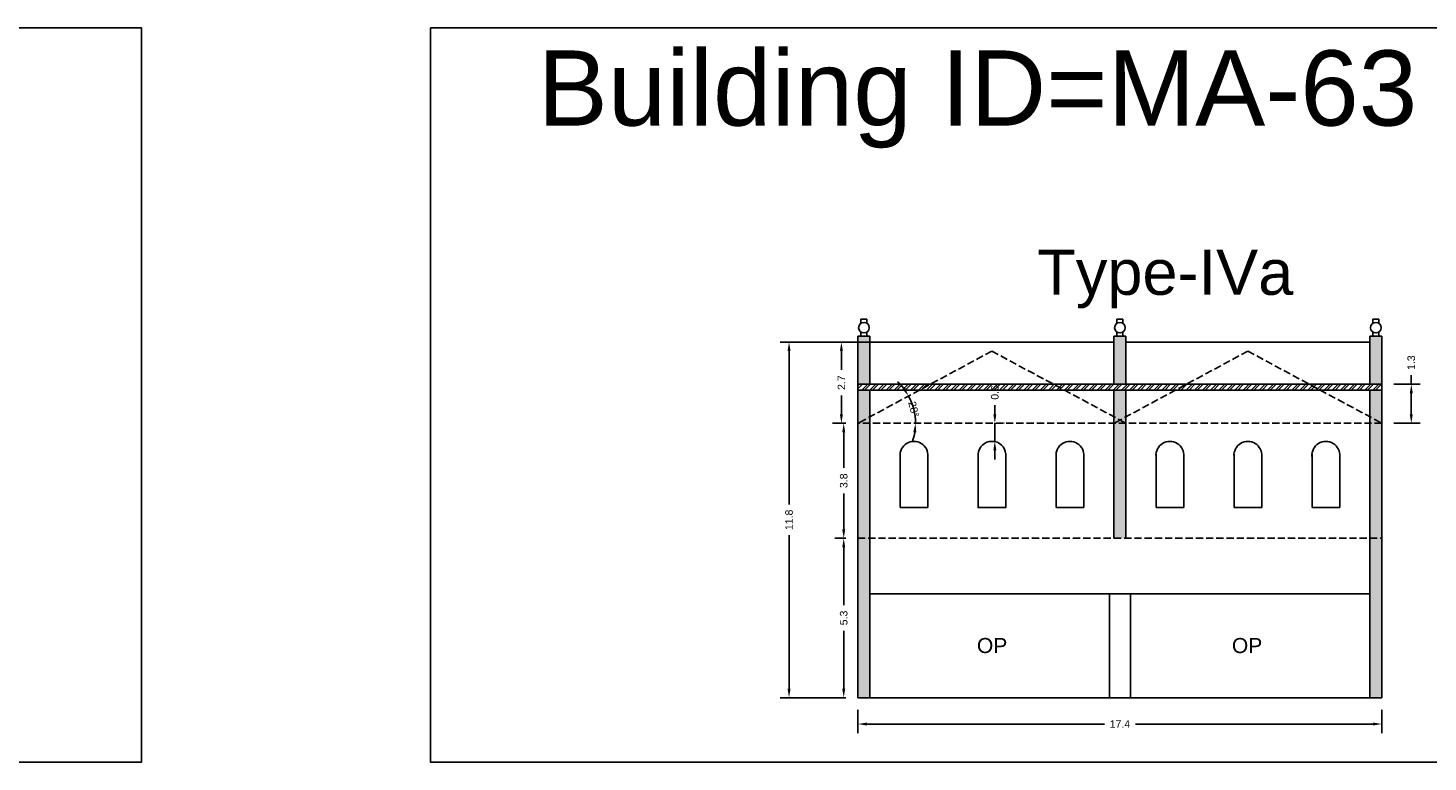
# Model space of a CAD drawing. Header units: metres. Extents: x 3416649 to 3417100, y -6712966 to -6712690.
# Tile 10 of 72: x 3416736 to 3416783, y -6712924 to -6712900. Entities that reach past the tile are written whole.
import ezdxf

# ---------------------------------------------------------------- set-up
doc = ezdxf.new("R2010")
doc.units = ezdxf.units.M
doc.linetypes.add('ACAD_ISO02W100', pattern=[15, 12, -3])
doc.layers.add('Dotted', color=7, linetype='ACAD_ISO02W100', plot=False)
doc.styles.get("Standard").update_dxf_attribs({"font": 'arial.ttf'})
doc.dimstyles.new('ISO-25', dxfattribs={"dimtxt": 0.25, "dimasz": 0.3, "dimexe": 0.3, "dimexo": 0.4, "dimgap": 0.2, "dimtad": 0, "dimdec": 1, "dimdsep": 46, "dimtxsty": 'Standard', "dimcen": 2.5, "dimadec": 0, "dimazin": 0, "dimtfac": 1, "dimtdec": 1, "dimtmove": 0, "dimatfit": 3, "dimfxl": 1, "dimarcsym": 0})

# ---------------------------------------------------------------- blocks, each defined once
blk = doc.blocks.new('*D519')
at = {"color": 0, "lineweight": -2, "transparency": 16777216}
for start, end in [(37.341, 46.3428), (360, 28.3391), (341.9963, 350.9981)]:
    blk.add_arc((3416764.063, -6712912.658), 1.911, start, end, dxfattribs=at)
at = {"color": 0, "transparency": 16777216}
for points in [[(3416765.625, -6712911.471), (3416765.541, -6712911.526), (3416765.745, -6712911.751)], [(3416765.901, -6712912.953), (3416766.001, -6712912.961), (3416765.975, -6712912.658)]]:
    blk.add_solid(points, dxfattribs=at)
at = {"layer": 'Defpoints', "color": 0, "transparency": 16777216}
for p in [(3416768.513, -6712910.258), (3416765.872, -6712912.039), (3416764.063, -6712912.658), (3416764.063, -6712912.658), (3416781.463, -6712912.658)]:
    blk.add_point(p, dxfattribs=at)
at = {"color": 0, "transparency": 16777216, "insert": (3416765.916, -6712912.19), "char_height": 0.25, "attachment_point": 5, "rotation": 284.1696}
blk.add_mtext('28°', dxfattribs=at)
blk = doc.blocks.new('*D520')
at = {"color": 0, "lineweight": -2, "transparency": 16777216}
for p, q in [((3416763.663, -6712916.478), (3416763.291, -6712916.478)), ((3416763.591, -6712916.778), (3416763.591, -6712918.7)), ((3416763.591, -6712921.478), (3416763.591, -6712919.556)), ((3416763.663, -6712921.778), (3416763.291, -6712921.778))]:
    blk.add_line(p, q, dxfattribs=at)
at = {"color": 0, "transparency": 16777216}
for points in [[(3416763.541, -6712916.778), (3416763.641, -6712916.778), (3416763.591, -6712916.478)], [(3416763.541, -6712921.478), (3416763.641, -6712921.478), (3416763.591, -6712921.778)]]:
    blk.add_solid(points, dxfattribs=at)
at = {"layer": 'Defpoints', "color": 0, "transparency": 16777216}
for p in [(3416763.591, -6712916.478), (3416764.063, -6712916.478), (3416764.063, -6712921.778)]:
    blk.add_point(p, dxfattribs=at)
at = {"color": 0, "transparency": 16777216, "insert": (3416763.591, -6712919.128), "char_height": 0.25, "attachment_point": 5, "rotation": 90}
blk.add_mtext('5.3', dxfattribs=at)
blk = doc.blocks.new('*D521')
at = {"color": 0, "lineweight": -2, "transparency": 16777216}
for p, q in [((3416763.663, -6712912.658), (3416763.291, -6712912.658)), ((3416763.591, -6712912.958), (3416763.591, -6712914.14)), ((3416763.591, -6712916.178), (3416763.591, -6712914.996)), ((3416763.663, -6712916.478), (3416763.291, -6712916.478))]:
    blk.add_line(p, q, dxfattribs=at)
at = {"color": 0, "transparency": 16777216}
for points in [[(3416763.541, -6712912.958), (3416763.641, -6712912.958), (3416763.591, -6712912.658)], [(3416763.541, -6712916.178), (3416763.641, -6712916.178), (3416763.591, -6712916.478)]]:
    blk.add_solid(points, dxfattribs=at)
at = {"layer": 'Defpoints', "color": 0, "transparency": 16777216}
for p in [(3416763.591, -6712912.658), (3416764.063, -6712912.658), (3416764.063, -6712916.478)]:
    blk.add_point(p, dxfattribs=at)
at = {"color": 0, "transparency": 16777216, "insert": (3416763.591, -6712914.568), "char_height": 0.25, "attachment_point": 5, "rotation": 90}
blk.add_mtext('3.8', dxfattribs=at)
blk = doc.blocks.new('*D522')
at = {"color": 0, "lineweight": -2, "transparency": 16777216}
for p, q in [((3416764.914, -6712909.958), (3416763.213, -6712909.958)), ((3416763.513, -6712910.258), (3416763.513, -6712910.878)), ((3416763.513, -6712912.358), (3416763.513, -6712911.738)), ((3416763.663, -6712912.658), (3416763.213, -6712912.658))]:
    blk.add_line(p, q, dxfattribs=at)
at = {"color": 0, "transparency": 16777216}
for points in [[(3416763.463, -6712910.258), (3416763.563, -6712910.258), (3416763.513, -6712909.958)], [(3416763.463, -6712912.358), (3416763.563, -6712912.358), (3416763.513, -6712912.658)]]:
    blk.add_solid(points, dxfattribs=at)
at = {"layer": 'Defpoints', "color": 0, "transparency": 16777216}
for p in [(3416763.513, -6712909.958), (3416765.314, -6712909.958), (3416764.063, -6712912.658)]:
    blk.add_point(p, dxfattribs=at)
at = {"color": 0, "transparency": 16777216, "insert": (3416763.513, -6712911.308), "char_height": 0.25, "attachment_point": 5, "rotation": 90}
blk.add_mtext('2.7', dxfattribs=at)
blk = doc.blocks.new('*D523')
at = {"color": 0, "lineweight": -2, "transparency": 16777216}
for p, q in [((3416765.367, -6712909.958), (3416761.475, -6712909.958)), ((3416761.775, -6712910.258), (3416761.775, -6712915.355)), ((3416761.775, -6712921.478), (3416761.775, -6712916.381)), ((3416763.663, -6712921.778), (3416761.475, -6712921.778))]:
    blk.add_line(p, q, dxfattribs=at)
at = {"color": 0, "transparency": 16777216}
for points in [[(3416761.725, -6712910.258), (3416761.825, -6712910.258), (3416761.775, -6712909.958)], [(3416761.725, -6712921.478), (3416761.825, -6712921.478), (3416761.775, -6712921.778)]]:
    blk.add_solid(points, dxfattribs=at)
at = {"layer": 'Defpoints', "color": 0, "transparency": 16777216}
for p in [(3416761.775, -6712909.958), (3416765.767, -6712909.958), (3416764.063, -6712921.778)]:
    blk.add_point(p, dxfattribs=at)
at = {"color": 0, "transparency": 16777216, "insert": (3416761.775, -6712915.868), "char_height": 0.25, "attachment_point": 5, "rotation": 90}
blk.add_mtext('11.8', dxfattribs=at)
blk = doc.blocks.new('*D524')
at = {"color": 0, "lineweight": -2, "transparency": 16777216}
for p, q in [((3416764.063, -6712922.178), (3416764.063, -6712922.954)), ((3416781.463, -6712922.178), (3416781.463, -6712922.954)), ((3416764.363, -6712922.654), (3416772.251, -6712922.654)), ((3416781.163, -6712922.654), (3416773.276, -6712922.654))]:
    blk.add_line(p, q, dxfattribs=at)
at = {"color": 0, "transparency": 16777216}
for points in [[(3416764.363, -6712922.604), (3416764.363, -6712922.704), (3416764.063, -6712922.654)], [(3416781.163, -6712922.604), (3416781.163, -6712922.704), (3416781.463, -6712922.654)]]:
    blk.add_solid(points, dxfattribs=at)
at = {"layer": 'Defpoints', "color": 0, "transparency": 16777216}
for p in [(3416764.063, -6712921.778), (3416781.463, -6712921.778), (3416781.463, -6712922.654)]:
    blk.add_point(p, dxfattribs=at)
at = {"color": 0, "transparency": 16777216, "insert": (3416772.763, -6712922.654), "char_height": 0.25, "attachment_point": 5}
blk.add_mtext('17.4', dxfattribs=at)
blk = doc.blocks.new('*D525')
at = {"color": 0, "lineweight": -2, "transparency": 16777216}
for p, q in [((3416768.61, -6712912.358), (3416768.61, -6712912.058)), ((3416768.61, -6712913.258), (3416768.61, -6712912.658)), ((3416768.914, -6712912.658), (3416768.91, -6712912.658)), ((3416768.913, -6712913.258), (3416768.91, -6712913.258)), ((3416768.61, -6712913.558), (3416768.61, -6712913.858))]:
    blk.add_line(p, q, dxfattribs=at)
at = {"color": 0, "transparency": 16777216}
for points in [[(3416768.56, -6712912.358), (3416768.66, -6712912.358), (3416768.61, -6712912.658)], [(3416768.56, -6712913.558), (3416768.66, -6712913.558), (3416768.61, -6712913.258)]]:
    blk.add_solid(points, dxfattribs=at)
at = {"layer": 'Defpoints', "color": 0, "transparency": 16777216}
for p in [(3416768.514, -6712912.658), (3416768.61, -6712912.658), (3416768.513, -6712913.258)]:
    blk.add_point(p, dxfattribs=at)
at = {"color": 0, "transparency": 16777216, "insert": (3416768.61, -6712911.63), "char_height": 0.25, "attachment_point": 5, "rotation": 90}
blk.add_mtext('0.6', dxfattribs=at)
blk = doc.blocks.new('*D526')
at = {"color": 0, "lineweight": -2, "transparency": 16777216}
for p, q in [((3416782.44, -6712911.358), (3416782.44, -6712911.058)), ((3416781.863, -6712911.358), (3416782.74, -6712911.358)), ((3416782.44, -6712912.358), (3416782.44, -6712911.658)), ((3416781.863, -6712912.658), (3416782.74, -6712912.658))]:
    blk.add_line(p, q, dxfattribs=at)
at = {"color": 0, "transparency": 16777216}
for points in [[(3416782.39, -6712911.658), (3416782.49, -6712911.658), (3416782.44, -6712911.358)], [(3416782.39, -6712912.358), (3416782.49, -6712912.358), (3416782.44, -6712912.658)]]:
    blk.add_solid(points, dxfattribs=at)
at = {"layer": 'Defpoints', "color": 0, "transparency": 16777216}
for p in [(3416781.463, -6712911.358), (3416782.44, -6712911.358), (3416781.463, -6712912.658)]:
    blk.add_point(p, dxfattribs=at)
at = {"color": 0, "transparency": 16777216, "insert": (3416782.44, -6712910.642), "char_height": 0.25, "attachment_point": 5, "rotation": 90}
blk.add_mtext('1.3', dxfattribs=at)

msp = doc.modelspace()

# ---------------------------------------------------------------- hatches: boundary and pattern name
h = msp.add_hatch(color=256)
h.dxf.hatch_style = 1
h.paths.add_polyline_path([(3416764.463, -6712912.658), (3416764.063, -6712912.658), (3416764.063, -6712916.478), (3416764.463, -6712916.478)])
h.paths.add_polyline_path([(3416764.463, -6712912.442), (3416764.063, -6712912.658), (3416764.463, -6712912.658)], flags=17)
h.paths.add_polyline_path([(3416764.463, -6712911.558), (3416764.063, -6712911.558), (3416764.063, -6712912.658), (3416764.463, -6712912.442)])
h.paths.add_polyline_path([(3416764.463, -6712909.758), (3416764.063, -6712909.758), (3416764.063, -6712911.358), (3416764.463, -6712911.358)])
h.paths.add_polyline_path([(3416764.463, -6712916.478), (3416764.063, -6712916.478), (3416764.063, -6712921.778), (3416764.463, -6712921.778)])
h.paths.add_polyline_path([(3416772.963, -6712912.658), (3416772.563, -6712912.658), (3416772.563, -6712916.478), (3416772.963, -6712916.478)])
h.paths.add_polyline_path([(3416772.963, -6712911.558), (3416772.563, -6712911.558), (3416772.563, -6712912.442), (3416772.763, -6712912.55), (3416772.963, -6712912.442)])
h.paths.add_polyline_path([(3416772.963, -6712909.758), (3416772.563, -6712909.758), (3416772.563, -6712911.358), (3416772.963, -6712911.358)])
h.paths.add_polyline_path([(3416772.763, -6712912.55), (3416772.563, -6712912.658), (3416772.963, -6712912.658)])
h.paths.add_polyline_path([(3416772.963, -6712912.442), (3416772.763, -6712912.55), (3416772.963, -6712912.658)])
h.paths.add_polyline_path([(3416772.763, -6712912.55), (3416772.563, -6712912.442), (3416772.563, -6712912.658)])
h.paths.add_polyline_path([(3416781.463, -6712911.558), (3416781.063, -6712911.558), (3416781.063, -6712912.442), (3416781.463, -6712912.658)])
h.paths.add_polyline_path([(3416781.463, -6712909.758), (3416781.063, -6712909.758), (3416781.063, -6712911.358), (3416781.463, -6712911.358)])
h.paths.add_polyline_path([(3416781.463, -6712912.658), (3416781.063, -6712912.658), (3416781.063, -6712916.478), (3416781.463, -6712916.478)])
h.paths.add_polyline_path([(3416781.063, -6712912.442), (3416781.063, -6712912.658), (3416781.463, -6712912.658)], flags=17)
h.paths.add_polyline_path([(3416781.463, -6712916.478), (3416781.063, -6712916.478), (3416781.063, -6712921.778), (3416781.463, -6712921.778)])
h = msp.add_hatch()
h.set_pattern_fill('ANSI32', color=256, scale=0.02)
h.set_pattern_definition([(45, (-11.9128, 3.25742), (-0.134703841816, 0.134703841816), []), (45, (-11.823, 3.25742), (-0.134703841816, 0.134703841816), [])])
h.paths.add_polyline_path([(3416781.463, -6712911.558), (3416781.463, -6712911.358), (3416764.063, -6712911.358), (3416764.063, -6712911.558)])

# ---------------------------------------------------------------- linework, layer by layer
for points in [[(3416703.866, -6712899.518), (3416740.274, -6712899.518), (3416740.274, -6712923.916), (3416703.866, -6712923.916)], [(3416749.862, -6712899.518), (3416786.682, -6712899.518), (3416786.682, -6712923.916), (3416749.862, -6712923.916)], [(3416764.463, -6712918.328), (3416772.413, -6712918.328), (3416772.413, -6712921.778), (3416764.463, -6712921.778)]]:
    msp.add_lwpolyline(points, close=True)
for points in [[(3416764.163, -6712909.336), (3416764.163, -6712909.202)], [(3416764.363, -6712909.202), (3416764.163, -6712909.202)], [(3416764.363, -6712909.336), (3416764.363, -6712909.202)], [(3416772.663, -6712909.336), (3416772.663, -6712909.202)], [(3416772.863, -6712909.202), (3416772.663, -6712909.202)], [(3416772.863, -6712909.336), (3416772.863, -6712909.202)], [(3416781.163, -6712909.336), (3416781.163, -6712909.202)], [(3416781.363, -6712909.202), (3416781.163, -6712909.202)], [(3416781.363, -6712909.336), (3416781.363, -6712909.202)], [(3416764.163, -6712909.758), (3416764.163, -6712909.624)], [(3416764.363, -6712909.758), (3416764.363, -6712909.624)], [(3416772.663, -6712909.758), (3416772.663, -6712909.624)], [(3416772.863, -6712909.758), (3416772.863, -6712909.624)], [(3416781.163, -6712909.758), (3416781.163, -6712909.624)], [(3416781.363, -6712909.758), (3416781.363, -6712909.624)], [(3416764.063, -6712909.758), (3416764.063, -6712921.778)], [(3416764.063, -6712909.758), (3416764.463, -6712909.758)], [(3416764.063, -6712909.758), (3416764.463, -6712909.758)], [(3416764.463, -6712909.758), (3416764.463, -6712911.358)], [(3416764.463, -6712909.958), (3416772.563, -6712909.958)], [(3416772.563, -6712909.758), (3416772.563, -6712911.358)], [(3416772.563, -6712909.758), (3416772.963, -6712909.758)], [(3416772.563, -6712909.758), (3416772.963, -6712909.758)], [(3416772.963, -6712909.758), (3416772.963, -6712911.358)], [(3416772.963, -6712909.958), (3416781.063, -6712909.958)], [(3416781.063, -6712909.758), (3416781.063, -6712911.358)], [(3416781.063, -6712909.758), (3416781.463, -6712909.758)], [(3416781.063, -6712909.758), (3416781.463, -6712909.758)], [(3416781.463, -6712909.758), (3416781.463, -6712921.778)], [(3416764.063, -6712911.358), (3416781.463, -6712911.358)], [(3416764.063, -6712911.558), (3416781.463, -6712911.558)], [(3416764.463, -6712911.558), (3416764.463, -6712921.778)], [(3416772.563, -6712911.558), (3416772.563, -6712916.478)], [(3416772.963, -6712911.558), (3416772.963, -6712916.478)], [(3416781.063, -6712911.558), (3416781.063, -6712921.778)], [(3416765.463, -6712915.458), (3416765.463, -6712913.681)], [(3416766.383, -6712915.458), (3416766.383, -6712913.681)], [(3416770.643, -6712915.458), (3416770.643, -6712913.681)], [(3416771.563, -6712915.458), (3416771.563, -6712913.681)], [(3416773.963, -6712915.458), (3416773.963, -6712913.681)], [(3416774.883, -6712915.458), (3416774.883, -6712913.681)], [(3416776.553, -6712915.458), (3416776.553, -6712913.681)], [(3416777.473, -6712915.458), (3416777.473, -6712913.681)], [(3416779.143, -6712915.458), (3416779.143, -6712913.681)], [(3416780.063, -6712915.458), (3416780.063, -6712913.681)], [(3416766.383, -6712915.458), (3416765.463, -6712915.458)], [(3416771.563, -6712915.458), (3416770.643, -6712915.458)], [(3416773.963, -6712915.458), (3416774.883, -6712915.458)], [(3416776.553, -6712915.458), (3416777.473, -6712915.458)], [(3416776.553, -6712915.458), (3416777.473, -6712915.458)], [(3416779.143, -6712915.458), (3416780.063, -6712915.458)], [(3416764.463, -6712918.328), (3416781.063, -6712918.328)], [(3416772.413, -6712921.778), (3416772.413, -6712918.328)], [(3416773.113, -6712921.778), (3416773.113, -6712918.328)], [(3416764.063, -6712921.778), (3416781.463, -6712921.778)]]:
    msp.add_lwpolyline(points)
msp.add_lwpolyline([(3416768.053, -6712915.458), (3416768.973, -6712915.458), (3416768.053, -6712915.458), (3416768.053, -6712913.681, -0.92), (3416768.973, -6712913.681), (3416768.973, -6712915.458)], format="xyb")
for centre in [(3416764.263, -6712909.48), (3416772.763, -6712909.48), (3416781.263, -6712909.48)]:
    msp.add_circle(centre, 0.176)
for centre in [(3416765.923, -6712913.72), (3416771.103, -6712913.72), (3416774.423, -6712913.72), (3416777.013, -6712913.72), (3416779.603, -6712913.72)]:
    msp.add_arc(centre, 0.462, 355.2281, 184.7719)
at = {"layer": 'Dotted', "ltscale": 0.02}
msp.add_line((3416781.463, -6712912.658), (3416764.063, -6712912.658), dxfattribs=at)
for points in [[(3416768.513, -6712910.258), (3416764.063, -6712912.658)], [(3416768.513, -6712910.258), (3416772.963, -6712912.658)], [(3416777.013, -6712910.258), (3416772.563, -6712912.658)], [(3416777.013, -6712910.258), (3416781.463, -6712912.658)], [(3416764.063, -6712916.478), (3416781.463, -6712916.478)]]:
    msp.add_lwpolyline(points, dxfattribs=at)

# ---------------------------------------------------------------- texts
at = {"attachment_point": 1}
for s, width, heights, insert, char_height in [('Building ID=MA-63', 67.86454, [0.517], (3416753.426, -6712900.263), 2.5), ('Type-IVa ', 9.99112, [0.517], (3416770.019, -6712906.887), 1.5), ('OP', 1.17554, [0], (3416768.015, -6712919.794), 0.5), ('OP', 1.17554, [0], (3416776.482, -6712919.794), 0.5)]:
    msp.add_mtext_dynamic_manual_height_columns(s, width=width, gutter_width=12.5, heights=heights, dxfattribs=dict(at, insert=insert, char_height=char_height))

# ---------------------------------------------------------------- dimensions: what is measured, and where the dimension line sits
for base, p1, p2, picture, middle in [((3416761.775, -6712909.958), (3416764.063, -6712921.778), (3416765.767, -6712909.958), '*D523', (3416761.775, -6712915.868)), ((3416763.513, -6712909.958), (3416764.063, -6712912.658), (3416765.314, -6712909.958), '*D522', (3416763.513, -6712911.308)), ((3416782.44, -6712911.358), (3416781.463, -6712912.658), (3416781.463, -6712911.358), '*D526', (3416782.44, -6712910.642)), ((3416768.61, -6712912.658), (3416768.513, -6712913.258), (3416768.514, -6712912.658), '*D525', (3416768.61, -6712911.63)), ((3416763.591, -6712912.658), (3416764.063, -6712916.478), (3416764.063, -6712912.658), '*D521', (3416763.591, -6712914.568)), ((3416763.591, -6712916.478), (3416764.063, -6712921.778), (3416764.063, -6712916.478), '*D520', (3416763.591, -6712919.128))]:
    dim = msp.add_linear_dim(base=base, p1=p1, p2=p2, angle=90, dimstyle='ISO-25')
    dim.commit()
    dim.dimension.update_dxf_attribs({"geometry": picture, "text_midpoint": middle})
dim = msp.add_angular_dim_2l(base=(3416765.872, -6712912.039), line1=((3416781.463, -6712912.658), (3416764.063, -6712912.658)), line2=((3416768.513, -6712910.258), (3416764.063, -6712912.658)), dimstyle='ISO-25')
dim.commit()
dim.dimension.update_dxf_attribs({"geometry": '*D519', "text_midpoint": (3416765.916, -6712912.19), "dimtype": 162})
dim = msp.add_linear_dim(base=(3416781.463, -6712922.654), p1=(3416764.063, -6712921.778), p2=(3416781.463, -6712921.778), dimstyle='ISO-25')
dim.commit()
dim.dimension.update_dxf_attribs({"geometry": '*D524', "text_midpoint": (3416772.763, -6712922.654)})

doc.saveas('drawing.dxf')
